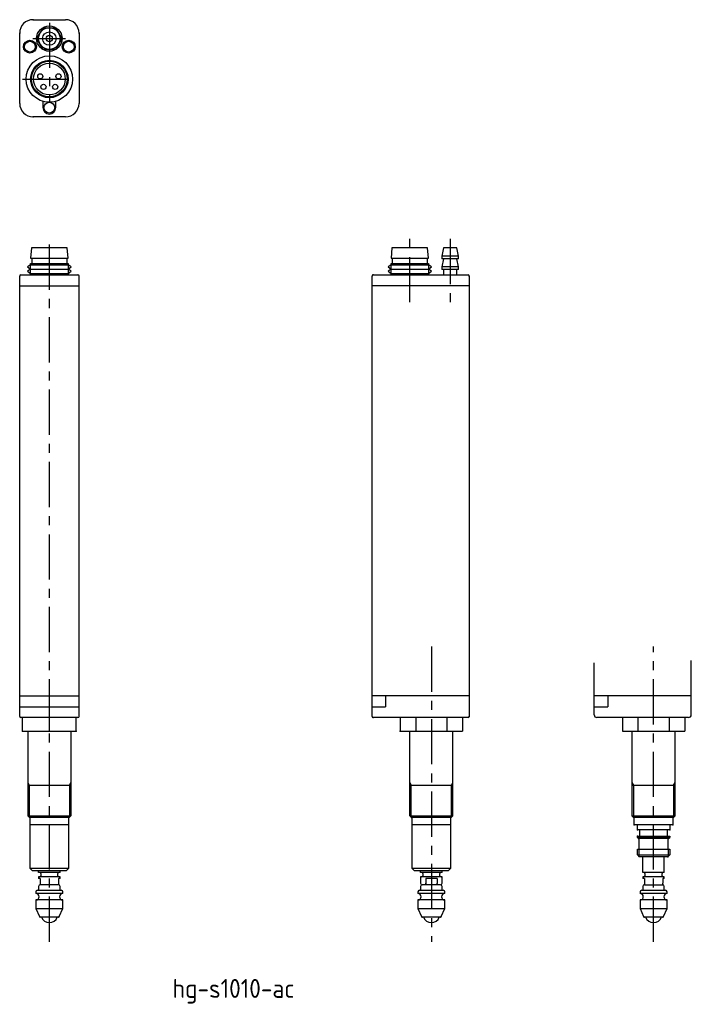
# Model space of a CAD drawing. Extents: x 25 to 150, y 510 to 692.
import ezdxf

# ---------------------------------------------------------------- set-up
doc = ezdxf.new("R2010")
doc.units = 0
doc.linetypes.add('CENTER', pattern=[13.421505, 8.388441, -1.677688, 1.677688, -1.677688])
doc.layers.get('0').update_dxf_attribs({"linetype": 'CONTINUOUS'})
doc.styles.get("Standard").update_dxf_attribs({"font": 'isocp.shx', "bigfont": 'extfont.shx'})

msp = doc.modelspace()

# ---------------------------------------------------------------- linework, layer by layer
at = {"color": 7, "linetype": 'CONTINUOUS'}
for p, q in [((27.67, 692.05), (33.67, 692.05)), ((28.42, 688.66), (29.45, 690.44)), ((29.64, 690.55), (31.7, 690.55)), ((31.89, 690.44), (32.92, 688.66)), ((25.17, 676.55), (25.17, 689.55)), ((29.45, 686.66), (28.42, 688.44)), ((32.92, 688.44), (31.89, 686.66)), ((36.17, 689.55), (36.17, 676.55)), ((31.7, 686.55), (29.64, 686.55)), ((29.47, 676.92), (29.47, 675.75)), ((31.87, 675.75), (31.87, 676.92)), ((33.67, 674.05), (27.67, 674.05)), ((27.37, 649.75), (27.2, 647.85)), ((33.97, 649.75), (27.37, 649.75)), ((34.15, 647.85), (33.97, 649.75)), ((94.19, 649.75), (94.02, 647.85)), ((97.49, 649.75), (94.19, 649.75)), ((100.79, 649.75), (97.49, 649.75)), ((100.97, 647.85), (100.79, 649.75)), ((103.74, 649.75), (103.44, 648.25)), ((106.24, 649.75), (103.74, 649.75)), ((106.54, 648.25), (106.24, 649.75)), ((27.2, 647.85), (34.15, 647.85)), ((27.4, 647.85), (27.4, 646.85)), ((33.95, 646.85), (33.95, 647.85)), ((94.02, 647.85), (100.97, 647.85)), ((94.22, 647.85), (94.22, 646.85)), ((100.77, 646.85), (100.77, 647.85)), ((103.44, 648.25), (103.44, 647.75)), ((106.54, 648.25), (103.44, 648.25)), ((103.74, 647.75), (103.44, 646.25)), ((106.54, 647.75), (103.44, 647.75)), ((106.54, 646.25), (106.24, 647.75)), ((106.54, 647.75), (106.54, 648.25)), ((27.2, 646.65), (26.65, 646.25)), ((26.65, 646.25), (27.2, 645.85)), ((27.2, 645.85), (26.65, 645.45)), ((27.2, 644.85), (27.2, 646.85)), ((27.2, 646.85), (34.15, 646.85)), ((27.2, 646.65), (34.15, 646.65)), ((27.2, 645.85), (34.15, 645.85)), ((34.15, 646.85), (34.15, 644.85)), ((34.7, 646.25), (34.15, 646.65)), ((34.15, 645.85), (34.7, 646.25)), ((34.7, 645.45), (34.15, 645.85)), ((94.02, 646.65), (93.47, 646.25)), ((93.47, 646.25), (94.02, 645.85)), ((94.02, 645.85), (93.47, 645.45)), ((94.02, 644.85), (94.02, 646.85)), ((94.02, 646.85), (100.97, 646.85)), ((94.02, 646.65), (100.97, 646.65)), ((94.02, 645.85), (100.97, 645.85)), ((100.97, 646.85), (100.97, 644.85)), ((101.52, 646.25), (100.97, 646.65)), ((100.97, 645.85), (101.52, 646.25)), ((101.52, 645.45), (100.97, 645.85)), ((103.44, 646.25), (103.44, 645.75)), ((106.54, 646.25), (103.44, 646.25)), ((106.54, 645.75), (106.54, 646.25)), ((25.17, 562.95), (25.17, 644.55)), ((25.37, 644.75), (35.97, 644.75)), ((26.65, 645.45), (27.2, 645.05)), ((27.2, 645.05), (34.15, 645.05)), ((27.2, 644.85), (34.15, 644.85)), ((27.4, 644.75), (27.4, 644.85)), ((33.95, 644.85), (33.95, 644.75)), ((34.15, 645.05), (34.7, 645.45)), ((36.17, 562.95), (36.17, 644.55)), ((90.49, 562.95), (90.49, 644.55)), ((90.69, 644.75), (108.29, 644.75)), ((93.47, 645.45), (94.02, 645.05)), ((94.02, 645.05), (100.97, 645.05)), ((94.02, 644.85), (100.97, 644.85)), ((94.22, 644.75), (94.22, 644.85)), ((100.77, 644.85), (100.77, 644.75)), ((100.97, 645.05), (101.52, 645.45)), ((106.54, 645.75), (103.44, 645.75)), ((103.74, 645.75), (103.74, 644.75)), ((106.24, 644.75), (106.24, 645.75)), ((108.49, 644.55), (108.49, 562.95)), ((25.17, 642.75), (36.17, 642.75)), ((108.49, 642.75), (90.49, 642.75)), ((131.68, 563.25), (131.68, 572.88)), ((149.68, 563.25), (149.68, 573.35)), ((25.17, 566.75), (36.17, 566.75)), ((108.49, 566.75), (90.49, 566.75)), ((92.99, 566.75), (92.99, 564.75)), ((149.68, 566.75), (131.68, 566.75)), ((134.18, 566.75), (134.18, 564.75)), ((25.17, 564.75), (36.17, 564.75)), ((90.49, 564.75), (92.99, 564.75)), ((131.68, 564.75), (134.18, 564.75)), ((35.97, 562.75), (25.37, 562.75)), ((25.67, 560.25), (25.67, 562.75)), ((30.67, 560.25), (30.67, 562.75)), ((35.67, 560.25), (35.67, 562.75)), ((108.29, 562.75), (90.69, 562.75)), ((95.72, 562.75), (95.72, 560.25)), ((98.6, 562.75), (98.6, 560.25)), ((104.38, 562.75), (104.38, 560.25)), ((107.26, 562.75), (107.26, 560.25)), ((149.18, 562.75), (132.18, 562.75)), ((136.91, 562.75), (136.91, 560.25)), ((139.8, 562.75), (139.8, 560.25)), ((145.57, 562.75), (145.57, 560.25)), ((148.46, 562.75), (148.46, 560.25)), ((25.67, 560.25), (35.67, 560.25)), ((26.67, 560.25), (26.67, 544.55)), ((34.67, 560.25), (34.67, 544.55)), ((95.72, 560.25), (107.26, 560.25)), ((97.49, 544.55), (97.49, 560.25)), ((105.49, 544.55), (105.49, 560.25)), ((136.91, 560.25), (148.46, 560.25)), ((138.68, 560.25), (138.68, 544.55)), ((146.68, 544.55), (146.68, 560.25)), ((26.67, 550.25), (34.67, 550.25)), ((34.67, 550.72), (34.67, 550.25)), ((97.49, 550.25), (105.49, 550.25)), ((138.68, 550.25), (146.68, 550.25)), ((26.97, 544.25), (26.67, 544.55)), ((34.37, 544.25), (26.97, 544.25)), ((27.07, 544.25), (27.07, 534.85)), ((34.27, 534.85), (34.27, 544.25)), ((34.37, 544.25), (34.67, 544.55)), ((97.49, 544.55), (97.76, 544.28)), ((97.76, 544.28), (97.79, 544.25)), ((105.19, 544.25), (97.79, 544.25)), ((97.89, 544.25), (97.89, 534.85)), ((105.09, 534.85), (105.09, 544.25)), ((105.22, 544.28), (105.19, 544.25)), ((105.49, 544.55), (105.22, 544.28)), ((138.68, 544.55), (146.68, 544.55)), ((138.68, 544.55), (138.98, 544.25)), ((146.38, 544.25), (138.98, 544.25)), ((139.08, 542.85), (139.08, 544.25)), ((146.28, 544.25), (146.28, 542.85)), ((146.38, 544.25), (146.68, 544.55)), ((34.27, 542.85), (27.07, 542.85)), ((105.09, 542.85), (97.89, 542.85)), ((139.08, 542.87), (139.1, 542.85)), ((146.28, 542.85), (139.08, 542.85)), ((139.68, 541.95), (139.68, 542.85)), ((145.68, 541.95), (139.68, 541.95)), ((140.13, 540.75), (140.13, 541.95)), ((145.23, 541.95), (145.23, 540.75)), ((145.68, 542.85), (145.68, 541.95)), ((139.68, 540.55), (139.68, 540.75)), ((139.68, 540.75), (140.13, 540.75)), ((139.68, 540.55), (139.88, 540.35)), ((139.68, 540.55), (145.68, 540.55)), ((145.48, 540.35), (139.88, 540.35)), ((140.03, 538.35), (140.03, 540.35)), ((140.13, 540.75), (145.23, 540.75)), ((145.23, 540.75), (145.68, 540.75)), ((145.33, 540.35), (145.33, 538.35)), ((145.48, 540.35), (145.68, 540.55)), ((145.68, 540.75), (145.68, 540.55)), ((139.68, 538.35), (145.68, 538.35)), ((139.68, 537.3), (139.68, 538.35)), ((145.68, 538.35), (145.68, 537.3)), ((139.68, 537.3), (140.03, 536.95)), ((145.33, 536.95), (140.03, 536.95)), ((140.68, 534.05), (140.68, 536.95)), ((144.68, 534.05), (144.68, 536.95)), ((145.33, 536.95), (145.68, 537.3)), ((27.07, 534.85), (27.57, 534.35)), ((27.07, 534.85), (34.27, 534.85)), ((33.77, 534.35), (34.27, 534.85)), ((97.89, 534.85), (105.09, 534.85)), ((97.89, 534.85), (98.39, 534.35)), ((104.59, 534.35), (105.09, 534.85)), ((33.77, 534.35), (27.57, 534.35)), ((28.67, 534.05), (28.67, 534.35)), ((32.67, 534.05), (28.67, 534.05)), ((32.67, 533.25), (28.67, 533.25)), ((28.67, 533.25), (28.67, 532.95)), ((28.97, 532.95), (28.67, 532.95)), ((28.97, 532.95), (28.97, 531.75)), ((29.07, 533.85), (29.07, 533.45)), ((32.27, 533.45), (32.27, 533.85)), ((32.37, 532.95), (32.37, 531.75)), ((32.67, 532.95), (32.37, 532.95)), ((32.67, 534.05), (32.67, 534.35)), ((32.67, 532.95), (32.67, 533.25)), ((104.59, 534.35), (98.39, 534.35)), ((99.49, 534.05), (99.49, 534.35)), ((103.49, 534.05), (99.49, 534.05)), ((103.49, 533.25), (99.49, 533.25)), ((99.49, 533.25), (99.49, 532.05)), ((99.89, 533.85), (99.89, 533.45)), ((100.44, 532.95), (100.44, 532.05)), ((102.54, 532.95), (100.44, 532.95)), ((102.54, 532.95), (102.54, 532.05)), ((103.09, 533.45), (103.09, 533.85)), ((103.49, 534.05), (103.49, 534.35)), ((103.49, 532.05), (103.49, 533.25)), ((144.68, 534.05), (140.68, 534.05)), ((140.68, 533.25), (140.68, 532.95)), ((144.68, 533.25), (140.68, 533.25)), ((140.98, 532.95), (140.68, 532.95)), ((140.98, 532.95), (140.98, 532.05)), ((141.08, 533.85), (141.08, 533.45)), ((144.28, 533.45), (144.28, 533.85)), ((144.68, 532.95), (144.38, 532.95)), ((144.38, 532.95), (144.38, 532.05)), ((144.68, 532.95), (144.68, 533.25)), ((28.67, 531.45), (28.67, 530.85)), ((32.37, 531.75), (28.97, 531.75)), ((32.67, 530.85), (32.67, 531.45)), ((99.49, 531.45), (99.49, 530.85)), ((103.19, 531.75), (99.79, 531.75)), ((103.49, 530.85), (103.49, 531.45)), ((140.68, 531.45), (140.68, 530.85)), ((140.98, 532.05), (140.98, 531.75)), ((140.98, 531.75), (144.38, 531.75)), ((144.38, 531.75), (144.38, 532.05)), ((144.68, 530.85), (144.68, 531.45)), ((28.17, 530.45), (28.17, 530.15)), ((33.17, 530.15), (28.17, 530.15)), ((28.47, 530.75), (32.87, 530.75)), ((33.17, 530.15), (33.17, 530.45)), ((98.99, 530.45), (98.99, 530.15)), ((103.99, 530.15), (98.99, 530.15)), ((98.99, 530.15), (98.99, 530.15)), ((99.29, 530.75), (103.69, 530.75)), ((103.99, 530.15), (103.99, 530.45)), ((140.18, 530.45), (140.18, 530.15)), ((145.18, 530.15), (140.18, 530.15)), ((140.48, 530.75), (142.74, 530.75)), ((142.74, 530.75), (144.88, 530.75)), ((145.18, 530.15), (145.18, 530.45)), ((33.17, 528.95), (28.17, 528.95)), ((28.17, 528.95), (28.17, 527.4)), ((28.17, 527.4), (33.17, 527.4)), ((28.17, 527.4), (28.82, 525.87)), ((32.52, 525.87), (33.17, 527.4)), ((33.17, 527.4), (33.17, 528.95)), ((103.99, 528.95), (98.99, 528.95)), ((98.99, 528.95), (98.99, 528.95)), ((98.99, 528.95), (98.99, 527.4)), ((98.99, 527.4), (103.99, 527.4)), ((98.99, 527.4), (99.64, 525.87)), ((103.34, 525.87), (103.99, 527.4)), ((103.99, 527.4), (103.99, 528.95)), ((140.18, 528.95), (140.18, 527.4)), ((145.18, 528.95), (140.18, 528.95)), ((140.18, 527.4), (140.83, 525.87)), ((140.18, 527.4), (145.18, 527.4)), ((144.54, 525.87), (145.18, 527.4)), ((145.18, 527.4), (145.18, 528.95)), ((32.34, 525.75), (29, 525.75)), ((103.16, 525.75), (99.82, 525.75)), ((144.35, 525.75), (141.02, 525.75))]:
    msp.add_line(p, q, dxfattribs=at)
at = {"color": 4, "linetype": 'CENTER'}
for p, q in [((30.67, 691.49), (30.67, 676.92)), ((27.64, 688.55), (33.64, 688.55)), ((25.72, 681.05), (35.58, 681.05)), ((30.67, 521.19), (30.67, 651.44)), ((97.49, 639.69), (97.49, 651.44)), ((104.99, 651.44), (104.99, 639.69)), ((101.49, 575.9), (101.49, 521.19)), ((142.68, 521.19), (142.68, 575.9))]:
    msp.add_line(p, q, dxfattribs=at)
at = {"color": 2, "linetype": 'CONTINUOUS'}
for p, q in [((26.67, 550.72), (26.94, 550.25)), ((26.94, 550.25), (26.94, 544.28)), ((34.4, 550.25), (34.67, 550.72)), ((34.4, 550.25), (34.4, 544.28)), ((97.49, 550.72), (97.76, 550.25)), ((97.76, 544.28), (97.76, 550.25)), ((105.22, 550.25), (105.49, 550.72)), ((105.22, 544.28), (105.22, 550.25)), ((138.68, 550.72), (138.95, 550.25)), ((138.95, 550.25), (138.95, 544.28)), ((146.41, 550.25), (146.68, 550.72)), ((146.41, 550.25), (146.41, 544.28)), ((26.67, 544.55), (34.67, 544.55)), ((97.49, 544.55), (105.49, 544.55)), ((138.68, 544.55), (146.68, 544.55)), ((139.96, 538.35), (139.96, 537.03)), ((145.41, 538.35), (145.41, 537.03)), ((139.68, 537.3), (145.68, 537.3))]:
    msp.add_line(p, q, dxfattribs=at)
at = {"color": 7, "linetype": 'CONTINUOUS'}
for points in [[(101.49, 531.75), (100.89, 531.77), (100.6, 531.84), (100.5, 531.91), (100.46, 531.97), (100.44, 532.02), (100.44, 532.05)], [(102.54, 532.05), (102.54, 532.02), (102.52, 531.97), (102.48, 531.91), (102.38, 531.84), (102.16, 531.78), (101.49, 531.75)]]:
    msp.add_lwpolyline(points, dxfattribs=at)
for centre, radius in [((30.67, 688.55), 2.35), ((30.67, 688.55), 2), ((30.67, 688.55), 1.25), ((27.07, 687.05), 1.2), ((27.07, 687.05), 1), ((30.67, 688.55), 0.6), ((34.27, 687.05), 1.2), ((34.27, 687.05), 1), ((30.67, 681.05), 4.3), ((30.67, 681.05), 3.47), ((30.67, 681.05), 3.3), ((30.67, 681.05), 2.95), ((28.99, 681.55), 0.475), ((32.36, 681.55), 0.475), ((29.58, 679.6), 0.475), ((31.76, 679.6), 0.475), ((30.67, 675.75), 1)]:
    msp.add_circle(centre, radius, dxfattribs=at)
for centre, radius, start, end in [((27.67, 689.55), 2.5, 90, 180), ((33.67, 689.55), 2.5, 0, 90), ((30.67, 688.55), 2.25, 117.266, 122.734), ((30.67, 688.55), 2.25, 57.266, 62.734), ((30.67, 688.55), 2.25, 177.266, 182.734), ((30.67, 688.55), 2.25, 357.266, 2.734), ((30.67, 688.55), 2.25, 237.266, 242.734), ((30.67, 688.55), 2.25, 297.266, 302.734), ((27.67, 676.55), 2.5, 180, 270), ((30.67, 675.75), 1.2, 180, 0), ((33.67, 676.55), 2.5, 270, 0), ((25.37, 644.55), 0.2, 90, 180), ((35.97, 644.55), 0.2, 0, 90), ((90.69, 644.55), 0.2, 90, 180), ((108.29, 644.55), 0.2, 0, 90), ((25.37, 562.95), 0.2, 180, 270), ((35.97, 562.95), 0.2, 270, 0), ((90.69, 562.95), 0.2, 180, 270), ((108.29, 562.95), 0.2, 270, 0), ((132.18, 563.25), 0.5, 180, 270), ((149.18, 563.25), 0.5, 270, 0), ((28.87, 533.85), 0.2, 0, 90), ((28.87, 533.45), 0.2, 270, 0), ((32.47, 533.85), 0.2, 90, 180), ((32.47, 533.45), 0.2, 180, 270), ((99.69, 533.85), 0.2, 0, 90), ((99.69, 533.45), 0.2, 270, 0), ((103.29, 533.85), 0.2, 90, 180), ((103.29, 533.45), 0.2, 180, 270), ((140.88, 533.85), 0.2, 0, 90), ((140.88, 533.45), 0.2, 270, 0), ((144.48, 533.85), 0.2, 90, 180), ((144.48, 533.45), 0.2, 180, 270), ((28.97, 531.45), 0.3, 90, 180), ((32.37, 531.45), 0.3, 0, 90), ((99.79, 532.05), 0.3, 180, 270), ((99.79, 531.45), 0.3, 90, 180), ((103.19, 532.05), 0.3, 270, 0), ((103.19, 531.45), 0.3, 0, 90), ((140.98, 531.45), 0.3, 90, 180), ((144.38, 531.45), 0.3, 0, 90), ((28.47, 530.45), 0.3, 90, 180), ((28.17, 529.55), 0.6, 270, 90), ((28.57, 530.85), 0.1, 270, 0), ((33.17, 529.55), 0.6, 90, 270), ((32.77, 530.85), 0.1, 180, 270), ((32.87, 530.45), 0.3, 0, 90), ((99.29, 530.45), 0.3, 90, 180), ((98.99, 529.55), 0.6, 270, 90), ((99.39, 530.85), 0.1, 270, 0), ((103.99, 529.55), 0.6, 90, 270), ((103.59, 530.85), 0.1, 180, 270), ((103.69, 530.45), 0.3, 0, 90), ((140.48, 530.45), 0.3, 90, 180), ((140.18, 529.55), 0.6, 270, 90), ((140.58, 530.85), 0.1, 270, 0), ((145.18, 529.55), 0.6, 90, 270), ((144.78, 530.85), 0.1, 180, 270), ((144.88, 530.45), 0.3, 0, 90), ((29, 525.95), 0.2, 203, 270), ((30.67, 526.34), 1.59, 201.7205, 338.2795), ((32.34, 525.95), 0.2, 270, 337), ((99.82, 525.95), 0.2, 203, 270), ((101.49, 526.34), 1.59, 201.7205, 338.2795), ((103.16, 525.95), 0.2, 270, 337), ((141.02, 525.95), 0.2, 203, 270), ((142.68, 526.34), 1.59, 201.7205, 338.2795), ((144.35, 525.95), 0.2, 270, 337)]:
    msp.add_arc(centre, radius, start, end, dxfattribs=at)
for p in [(27.67, 692.05), (25.17, 689.55), (36.17, 689.55), (27.67, 674.05), (90.69, 644.75), (90.69, 644.75), (108.49, 644.55), (90.69, 562.75), (108.49, 562.95), (25.67, 560.25), (35.67, 560.25), (95.72, 560.25), (95.72, 560.25), (95.72, 560.25), (97.76, 550.25), (97.79, 544.25), (139.08, 542.85), (139.68, 541.95), (139.68, 541.95), (139.68, 541.95), (145.23, 541.95), (145.68, 541.95), (146.28, 542.85), (139.68, 540.75), (139.68, 540.75), (139.88, 540.35), (139.88, 540.35), (145.33, 536.95), (145.33, 536.95)]:
    msp.add_point(p, dxfattribs=at)

# ---------------------------------------------------------------- texts
at = {"color": 2, "linetype": 'CONTINUOUS'}
msp.add_text('hg-s1010-ac', height=3.5, dxfattribs=at).set_placement((53.51, 510.81))

doc.saveas('drawing.dxf')
